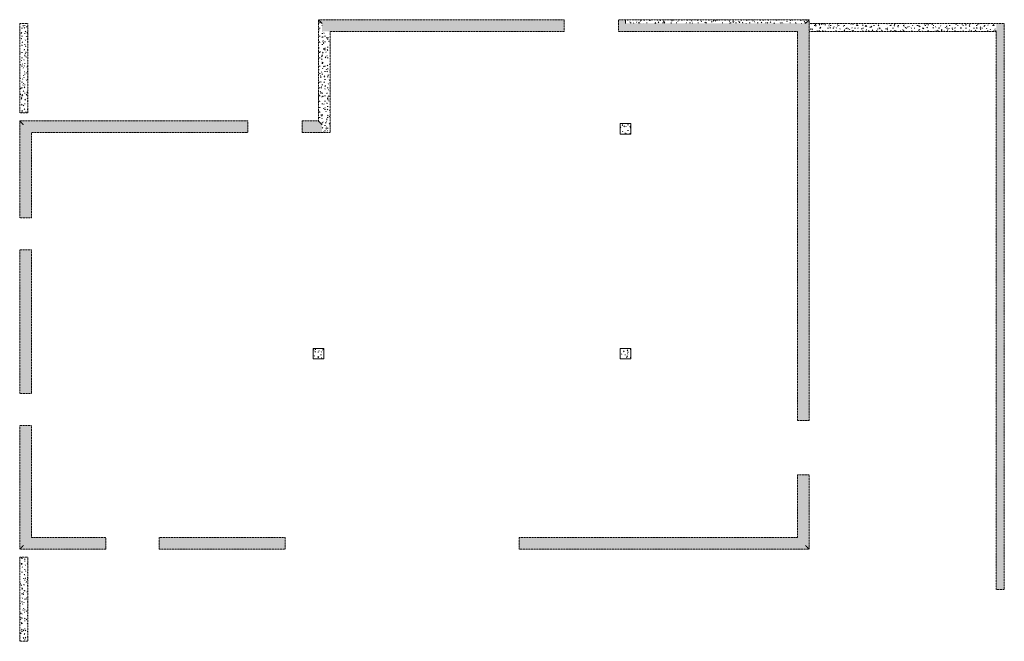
# Model space of a CAD drawing. Header units: millimetres. Extents: x -71430 to 44598, y -31313 to 11233.
# Tile 12 of 14: x -43486 to -24991, y -28529 to -16859. Entities that reach past the tile are written whole.
import ezdxf

# ---------------------------------------------------------------- set-up
doc = ezdxf.new("R2010")
doc.units = ezdxf.units.MM
doc.linetypes.add('Caché 3_16_', pattern=[7.14375, 4.7625, -2.38125])
for name, color, linetype, lineweight in [('A-WALL', 113, 'Continuous', 18), ('A-WALL-PATT', 111, 'Continuous', 35), ('S-COLS', 52, 'Continuous', 18)]:
    doc.layers.add(name, color=color, linetype=linetype, lineweight=lineweight)
pattern_1 = [(0, (24469.63, 0), (203.2, 50.8), [16.764, -135.636, 16.764, -135.636, -812.8]), (0, (24469.63, 0), (203.2, 50.8), [-304.8, 16.764, -288.036, 16.764, -135.636, -355.6]), (0, (24469.63, 0), (203.2, 50.8), [-762, 16.764, -84.836, 16.764, -237.236]), (120, (24545.83, 25.4), (-145.59409, 150.576362), [16.764, -135.636, 16.764, -135.636, -812.8]), (120, (24545.83, 25.4), (-145.59409, 150.576362), [-304.8, 16.764, -288.036, 16.764, -135.636, -355.6]), (120, (24545.83, 25.4), (-145.59409, 150.576362), [-762, 16.764, -84.836, 16.764, -237.236]), (240, (24571.23, 127), (-57.60591, -201.376362), [16.764, -135.636, 16.764, -135.636, -812.8]), (240, (24571.23, 127), (-57.60591, -201.376362), [-304.8, 16.764, -288.036, 16.764, -135.636, -355.6]), (240, (24571.23, 127), (-57.60591, -201.376362), [-762, 16.764, -84.836, 16.764, -237.236])]

# ---------------------------------------------------------------- blocks, each defined once
blk = doc.blocks.new('Poteau - Bois d_oeuvre - 200x200-280362-Impact Rdc')
at = {"layer": 'S-COLS'}
h = blk.add_hatch(dxfattribs=at)
h.set_pattern_fill('FP_4', color=5, style=0, pattern_type=2)
h.set_pattern_definition([(0, (56575.867, 18908.76), (203.2, 50.8), [16.764, -135.636, 16.764, -135.636, -812.8]), (0, (56575.867, 18908.76), (203.2, 50.8), [-304.8, 16.764, -288.036, 16.764, -135.636, -355.6]), (0, (56575.867, 18908.76), (203.2, 50.8), [-762, 16.764, -84.836, 16.764, -237.236]), (120, (56652.067, 18934.16), (-145.59409, 150.57636), [16.764, -135.636, 16.764, -135.636, -812.8]), (120, (56652.067, 18934.16), (-145.59409, 150.57636), [-304.8, 16.764, -288.036, 16.764, -135.636, -355.6]), (120, (56652.067, 18934.16), (-145.59409, 150.57636), [-762, 16.764, -84.836, 16.764, -237.236]), (240, (56677.467, 19035.76), (-57.60591, -201.37636), [16.764, -135.636, 16.764, -948.436]), (240, (56677.467, 19035.76), (-57.60591, -201.37636), [-169.164, -135.636, 16.764, -288.036, -508]), (240, (56677.467, 19035.76), (-57.60591, -201.37636), [-609.6, 16.764, -135.636, 16.764, -338.836]), (240, (56677.467, 19035.76), (-57.60591, -201.37636), [-778.764, -84.836, 16.764, -237.236])])
h.paths.add_polyline_path([(100, -100), (100, 100), (-100, 100), (-100, -100)])
at = {"layer": 'S-COLS', "color": 5, "linetype": 'Caché 3_16_'}
for p, q in [((100, 100), (-100, 100)), ((-100, 100), (-100, -100)), ((100, -100), (100, 100)), ((-100, -100), (100, -100))]:
    blk.add_line(p, q, dxfattribs=at)
at = {"layer": 'S-COLS'}
for p, q in [((-100, -100), (-100, 100)), ((-100, 100), (100, 100)), ((100, 100), (100, -100)), ((100, -100), (-100, -100))]:
    blk.add_line(p, q, dxfattribs=at)
blk = doc.blocks.new('Poteau - Bois d_oeuvre - 200x200-389654-Impact Rdc')
at = {"layer": 'S-COLS'}
h = blk.add_hatch(dxfattribs=at)
h.set_pattern_fill('FP_5', color=5, style=0, pattern_type=2)
h.set_pattern_definition([(0, (62340.867, 23128.76), (203.2, 50.8), [16.764, -135.636, 16.764, -135.636, -812.8]), (0, (62340.867, 23128.76), (203.2, 50.8), [-304.8, 16.764, -288.036, 16.764, -135.636, -355.6]), (0, (62340.867, 23128.76), (203.2, 50.8), [-762, 16.764, -84.836, 16.764, -237.236]), (120, (62417.067, 23154.16), (-145.59409, 150.576362), [16.764, -135.636, 16.764, -135.636, -812.8]), (120, (62417.067, 23154.16), (-145.59409, 150.576362), [-304.8, 16.764, -288.036, 16.764, -135.636, -355.6]), (120, (62417.067, 23154.16), (-145.59409, 150.576362), [-762, 16.764, -84.836, 16.764, -237.236]), (240, (62442.467, 23255.76), (-57.60591, -201.376362), [16.764, -135.636, 16.764, -948.436]), (240, (62442.467, 23255.76), (-57.60591, -201.376362), [-169.164, -135.636, 16.764, -288.036, -508]), (240, (62442.467, 23255.76), (-57.60591, -201.376362), [-609.6, 16.764, -135.636, 16.764, -338.836]), (240, (62442.467, 23255.76), (-57.60591, -201.376362), [-778.764, -84.836, 16.764, -237.236])])
h.paths.add_polyline_path([(100, -100), (100, 100), (-100, 100), (-100, -100)])
at = {"layer": 'S-COLS', "color": 5, "linetype": 'Caché 3_16_'}
for p, q in [((100, 100), (-100, 100)), ((-100, 100), (-100, -100)), ((100, -100), (100, 100)), ((-100, -100), (100, -100))]:
    blk.add_line(p, q, dxfattribs=at)
at = {"layer": 'S-COLS'}
for p, q in [((-100, -100), (-100, 100)), ((-100, 100), (100, 100)), ((100, 100), (100, -100)), ((100, -100), (-100, -100))]:
    blk.add_line(p, q, dxfattribs=at)
blk = doc.blocks.new('Poteau - Bois d_oeuvre - 200x200-389667-Impact Rdc')
at = {"layer": 'S-COLS'}
h = blk.add_hatch(dxfattribs=at)
h.set_pattern_fill('FP_6', color=5, style=0, pattern_type=2)
h.set_pattern_definition([(0, (56575.867, 23128.76), (203.2, 50.8), [16.764, -135.636, 16.764, -135.636, -812.8]), (0, (56575.867, 23128.76), (203.2, 50.8), [-304.8, 16.764, -288.036, 16.764, -135.636, -355.6]), (0, (56575.867, 23128.76), (203.2, 50.8), [-762, 16.764, -84.836, 16.764, -237.236]), (120, (56652.067, 23154.16), (-145.59409, 150.57636), [16.764, -135.636, 16.764, -135.636, -812.8]), (120, (56652.067, 23154.16), (-145.59409, 150.57636), [-304.8, 16.764, -288.036, 16.764, -135.636, -355.6]), (120, (56652.067, 23154.16), (-145.59409, 150.57636), [-762, 16.764, -84.836, 16.764, -237.236]), (240, (56677.467, 23255.76), (-57.60591, -201.37636), [16.764, -135.636, 16.764, -948.436]), (240, (56677.467, 23255.76), (-57.60591, -201.37636), [-169.164, -135.636, 16.764, -288.036, -508]), (240, (56677.467, 23255.76), (-57.60591, -201.37636), [-609.6, 16.764, -135.636, 16.764, -338.836]), (240, (56677.467, 23255.76), (-57.60591, -201.37636), [-778.764, -84.836, 16.764, -237.236])])
h.paths.add_polyline_path([(100, -100), (100, 100), (-100, 100), (-100, -100)])
at = {"layer": 'S-COLS', "color": 5, "linetype": 'Caché 3_16_'}
for p, q in [((100, 100), (-100, 100)), ((-100, 100), (-100, -100)), ((100, -100), (100, 100)), ((-100, -100), (100, -100))]:
    blk.add_line(p, q, dxfattribs=at)
at = {"layer": 'S-COLS'}
for p, q in [((-100, -100), (-100, 100)), ((-100, 100), (100, 100)), ((100, 100), (100, -100)), ((100, -100), (-100, -100))]:
    blk.add_line(p, q, dxfattribs=at)

msp = doc.modelspace()

# ---------------------------------------------------------------- hatches: boundary and pattern name
at = {"layer": 'A-WALL-PATT', "lineweight": 18}
h = msp.add_hatch(dxfattribs=at)
h.set_pattern_fill('FP_3', color=5, style=0, pattern_type=2)
h.set_pattern_definition(pattern_1)
h.paths.add_polyline_path([(-43336.24, -18608.76), (-43336.24, -16928.76), (-43486.24, -16928.76), (-43486.24, -18608.76)])
h = msp.add_hatch(dxfattribs=at)
h.set_pattern_fill('FP_3', color=5, style=0, pattern_type=2)
h.set_pattern_definition(pattern_1)
h.paths.add_polyline_path([(-37866.24, -18768.76), (-37866.24, -16868.76), (-37876.24, -16858.76), (-37876.24, -18758.76)])
h = msp.add_hatch(dxfattribs=at)
h.set_pattern_fill('FP_3', color=5, style=0, pattern_type=2)
h.set_pattern_definition(pattern_1)
h.paths.add_polyline_path([(-32106.24, -16868.76), (-32106.24, -16858.76), (-32240.24, -16858.76), (-32240.24, -16868.76)])
h.paths.add_polyline_path([(-33260.24, -16868.76), (-33260.24, -16858.76), (-37876.24, -16858.76), (-37866.24, -16868.76), (-35765.36, -16868.76)])
h = msp.add_hatch(dxfattribs=at)
h.set_pattern_fill('FP_3', color=5, style=0, pattern_type=2)
h.set_pattern_definition(pattern_1)
h.paths.add_polyline_path([(-37806.24, -18828.76), (-37806.24, -16928.76), (-37866.24, -16868.76), (-37866.24, -18768.76)])
h = msp.add_hatch(dxfattribs=at)
h.set_pattern_fill('FP_3', color=5, style=0, pattern_type=2)
h.set_pattern_definition(pattern_1)
h.paths.add_polyline_path([(-32106.24, -16928.76), (-32106.24, -16868.76), (-32240.24, -16868.76), (-32240.24, -16928.76)])
h.paths.add_polyline_path([(-33260.24, -16928.76), (-33260.24, -16868.76), (-37866.24, -16868.76), (-37806.24, -16928.76), (-35765.36, -16928.76)])
h = msp.add_hatch(dxfattribs=at)
h.set_pattern_fill('FP_3', color=5, style=0, pattern_type=2)
h.set_pattern_definition(pattern_1)
h.paths.add_polyline_path([(-28876.24, -17078.76), (-28726.24, -16928.76), (-32240.24, -16928.76), (-32240.24, -17078.76), (-31761.03, -17078.76)])
h.paths.add_polyline_path([(-33260.24, -17078.76), (-33260.24, -16928.76), (-37806.24, -16928.76), (-37806.24, -17078.76), (-35765.36, -17078.76)])
h = msp.add_hatch(dxfattribs=at)
h.set_pattern_fill('FP_3', color=5, style=0, pattern_type=2)
h.set_pattern_definition(pattern_1)
h.paths.add_polyline_path([(-28666.24, -16868.76), (-28656.24, -16858.76), (-32106.24, -16858.76), (-32106.24, -16868.76), (-31761.03, -16868.76)])
h = msp.add_hatch(dxfattribs=at)
h.set_pattern_fill('FP_3', color=5, style=0, pattern_type=2)
h.set_pattern_definition(pattern_1)
h.paths.add_polyline_path([(-28726.24, -16928.76), (-28666.24, -16868.76), (-32106.24, -16868.76), (-32106.24, -16928.76), (-31761.03, -16928.76)])
h = msp.add_hatch(dxfattribs=at)
h.set_pattern_fill('FP_3', color=5, style=0, pattern_type=2)
h.set_pattern_definition(pattern_1)
h.paths.add_polyline_path([(-28726.24, -26728.76), (-28726.24, -25403.76), (-28876.24, -25403.76), (-28876.24, -26578.76)])
h.paths.add_polyline_path([(-28726.24, -24383.76), (-28726.24, -16928.76), (-28876.24, -17078.76), (-28876.24, -24383.76)])
h = msp.add_hatch(dxfattribs=at)
h.set_pattern_fill('FP_3', color=5, style=0, pattern_type=2)
h.set_pattern_definition(pattern_1)
h.paths.add_polyline_path([(-28666.24, -26788.76), (-28666.24, -25403.76), (-28726.24, -25403.76), (-28726.24, -26728.76)])
h.paths.add_polyline_path([(-28666.24, -24383.76), (-28666.24, -16868.76), (-28726.24, -16928.76), (-28726.24, -24383.76)])
h = msp.add_hatch(dxfattribs=at)
h.set_pattern_fill('FP_3', color=5, style=0, pattern_type=2)
h.set_pattern_definition(pattern_1)
h.paths.add_polyline_path([(-28656.24, -26798.76), (-28656.24, -25403.76), (-28666.24, -25403.76), (-28666.24, -26788.76)])
h.paths.add_polyline_path([(-28656.24, -24383.76), (-28656.24, -16858.76), (-28666.24, -16868.76), (-28666.24, -24383.76)])
h = msp.add_hatch(dxfattribs=at)
h.set_pattern_fill('FP_3', color=5, style=0, pattern_type=2)
h.set_pattern_definition(pattern_1)
h.paths.add_polyline_path([(-25141.24, -17078.76), (-25141.24, -16928.76), (-28656.24, -16928.76), (-28656.24, -17078.76)])
h = msp.add_hatch(dxfattribs=at)
h.set_pattern_fill('FP_3', color=5, style=0, pattern_type=2)
h.set_pattern_definition(pattern_1)
h.paths.add_polyline_path([(-25141.24, -27558.76), (-24991.24, -27558.76), (-24991.24, -16928.76), (-25141.24, -16928.76), (-25141.24, -22693.88)])
h = msp.add_hatch(dxfattribs=at)
h.set_pattern_fill('FP_3', color=5, style=0, pattern_type=2)
h.set_pattern_definition(pattern_1)
h.paths.add_polyline_path([(-37767.52, -18978.76), (-37656.24, -18978.76), (-37656.24, -17078.76), (-37806.24, -17078.76), (-37806.24, -18978.76)])
h = msp.add_hatch(dxfattribs=at)
h.set_pattern_fill('FP_3', color=5, style=0, pattern_type=2)
h.set_pattern_definition(pattern_1)
h.paths.add_polyline_path([(-43486.24, -26798.76), (-43476.24, -26788.76), (-43476.24, -24478.76), (-43486.24, -24478.76)])
h.paths.add_polyline_path([(-43476.24, -23878.76), (-43476.24, -21178.76), (-43486.24, -21178.76), (-43486.24, -23878.76)])
h.paths.add_polyline_path([(-43486.24, -20578.76), (-43476.24, -20578.76), (-43476.24, -18768.76), (-43486.24, -18758.76)])
h = msp.add_hatch(dxfattribs=at)
h.set_pattern_fill('FP_3', color=5, style=0, pattern_type=2)
h.set_pattern_definition(pattern_1)
h.paths.add_polyline_path([(-37866.24, -18768.76), (-37876.24, -18758.76), (-38181.24, -18758.76), (-38181.24, -18768.76)])
h.paths.add_polyline_path([(-39201.24, -18768.76), (-39201.24, -18758.76), (-43486.24, -18758.76), (-43476.24, -18768.76), (-39769.68, -18768.76)])
h = msp.add_hatch(dxfattribs=at)
h.set_pattern_fill('FP_3', color=5, style=0, pattern_type=2)
h.set_pattern_definition(pattern_1)
h.paths.add_polyline_path([(-43476.24, -26788.76), (-43416.24, -26728.76), (-43416.24, -24478.76), (-43476.24, -24478.76)])
h.paths.add_polyline_path([(-43416.24, -23878.76), (-43416.24, -21178.76), (-43476.24, -21178.76), (-43476.24, -23878.76)])
h.paths.add_polyline_path([(-43476.24, -20578.76), (-43416.24, -20578.76), (-43416.24, -18828.76), (-43476.24, -18768.76)])
h = msp.add_hatch(dxfattribs=at)
h.set_pattern_fill('FP_3', color=5, style=0, pattern_type=2)
h.set_pattern_definition(pattern_1)
h.paths.add_polyline_path([(-37806.24, -18828.76), (-37866.24, -18768.76), (-38181.24, -18768.76), (-38181.24, -18828.76)])
h.paths.add_polyline_path([(-39201.24, -18828.76), (-39201.24, -18768.76), (-43476.24, -18768.76), (-43416.24, -18828.76), (-39769.68, -18828.76)])
h = msp.add_hatch(dxfattribs=at)
h.set_pattern_fill('FP_3', color=5, style=0, pattern_type=2)
h.set_pattern_definition(pattern_1)
h.paths.add_polyline_path([(-43416.24, -26728.76), (-43266.24, -26578.76), (-43266.24, -24478.76), (-43416.24, -24478.76)])
h.paths.add_polyline_path([(-43266.24, -23878.76), (-43266.24, -21178.76), (-43416.24, -21178.76), (-43416.24, -23878.76)])
h.paths.add_polyline_path([(-43416.24, -20578.76), (-43266.24, -20578.76), (-43266.24, -18978.76), (-43416.24, -18828.76)])
h = msp.add_hatch(dxfattribs=at)
h.set_pattern_fill('FP_3', color=5, style=0, pattern_type=2)
h.set_pattern_definition(pattern_1)
h.paths.add_polyline_path([(-37806.24, -18978.76), (-37806.24, -18828.76), (-38181.24, -18828.76), (-38181.24, -18978.76)])
h.paths.add_polyline_path([(-39201.24, -18978.76), (-39201.24, -18828.76), (-43416.24, -18828.76), (-43266.24, -18978.76), (-39769.68, -18978.76)])
h = msp.add_hatch(dxfattribs=at)
h.set_pattern_fill('FP_3', color=5, style=0, pattern_type=2)
h.set_pattern_definition(pattern_1)
h.paths.add_polyline_path([(-28726.24, -26728.76), (-28876.24, -26578.76), (-34101.24, -26578.76), (-34101.24, -26728.76), (-31761.03, -26728.76)])
h.paths.add_polyline_path([(-38501.24, -26728.76), (-38501.24, -26578.76), (-40866.24, -26578.76), (-40866.24, -26728.76), (-39769.68, -26728.76)])
h.paths.add_polyline_path([(-41866.24, -26728.76), (-41866.24, -26578.76), (-43266.24, -26578.76), (-43416.24, -26728.76)])
h = msp.add_hatch(dxfattribs=at)
h.set_pattern_fill('FP_3', color=5, style=0, pattern_type=2)
h.set_pattern_definition(pattern_1)
h.paths.add_polyline_path([(-28656.24, -26798.76), (-28666.24, -26788.76), (-34101.24, -26788.76), (-34101.24, -26798.76), (-31761.03, -26798.76)])
h.paths.add_polyline_path([(-38501.24, -26798.76), (-38501.24, -26788.76), (-40866.24, -26788.76), (-40866.24, -26798.76), (-39769.68, -26798.76)])
h.paths.add_polyline_path([(-41866.24, -26798.76), (-41866.24, -26788.76), (-43476.24, -26788.76), (-43486.24, -26798.76)])
h = msp.add_hatch(dxfattribs=at)
h.set_pattern_fill('FP_3', color=5, style=0, pattern_type=2)
h.set_pattern_definition(pattern_1)
h.paths.add_polyline_path([(-28666.24, -26788.76), (-28726.24, -26728.76), (-34101.24, -26728.76), (-34101.24, -26788.76), (-31761.03, -26788.76)])
h.paths.add_polyline_path([(-38501.24, -26788.76), (-38501.24, -26728.76), (-40866.24, -26728.76), (-40866.24, -26788.76), (-39769.68, -26788.76)])
h.paths.add_polyline_path([(-41866.24, -26788.76), (-41866.24, -26728.76), (-43416.24, -26728.76), (-43476.24, -26788.76)])
h = msp.add_hatch(dxfattribs=at)
h.set_pattern_fill('FP_3', color=5, style=0, pattern_type=2)
h.set_pattern_definition(pattern_1)
h.paths.add_polyline_path([(-43336.24, -28528.76), (-43336.24, -26948.76), (-43486.24, -26948.76), (-43486.24, -28528.76)])

# ---------------------------------------------------------------- linework, layer by layer
at = {"layer": 'A-WALL', "color": 5, "linetype": 'Caché 3_16_'}
for p, q in [((-43336.24, -16928.76), (-43486.24, -16928.76)), ((-43486.24, -16928.76), (-43486.24, -18608.76)), ((-43336.24, -18608.76), (-43336.24, -16928.76)), ((-37876.24, -16858.76), (-37876.24, -18758.76)), ((-37806.24, -16928.76), (-37876.24, -16858.76)), ((-33260.24, -16858.76), (-37876.24, -16858.76)), ((-37876.24, -16858.76), (-37806.24, -16928.76)), ((-33260.24, -17078.76), (-33260.24, -16858.76)), ((-32240.24, -16858.76), (-32240.24, -17078.76)), ((-28656.24, -16858.76), (-32240.24, -16858.76)), ((-32106.24, -16858.76), (-32106.24, -16928.76)), ((-32106.24, -16928.76), (-32106.24, -16858.76)), ((-28656.24, -16858.76), (-28726.24, -16928.76)), ((-28726.24, -16928.76), (-28656.24, -16858.76)), ((-28656.24, -24383.76), (-28656.24, -16858.76)), ((-24991.24, -16928.76), (-28656.24, -16928.76)), ((-28656.24, -16928.76), (-28656.24, -17078.76)), ((-24991.24, -27558.76), (-24991.24, -16928.76)), ((-37656.24, -17078.76), (-33260.24, -17078.76)), ((-37656.24, -18978.76), (-37656.24, -17078.76)), ((-32240.24, -17078.76), (-28876.24, -17078.76)), ((-28876.24, -17078.76), (-28876.24, -24383.76)), ((-28656.24, -17078.76), (-25141.24, -17078.76)), ((-25141.24, -17078.76), (-25141.24, -27558.76)), ((-43486.24, -18608.76), (-43336.24, -18608.76)), ((-43486.24, -18758.76), (-43486.24, -20578.76)), ((-43416.24, -18828.76), (-43486.24, -18758.76)), ((-39201.24, -18758.76), (-43486.24, -18758.76)), ((-43486.24, -18758.76), (-43416.24, -18828.76)), ((-39201.24, -18978.76), (-39201.24, -18758.76)), ((-38181.24, -18758.76), (-38181.24, -18978.76)), ((-37876.24, -18758.76), (-38181.24, -18758.76)), ((-37876.24, -18758.76), (-37806.24, -18828.76)), ((-37806.24, -18828.76), (-37876.24, -18758.76)), ((-43266.24, -20578.76), (-43266.24, -18978.76)), ((-43266.24, -18978.76), (-39201.24, -18978.76)), ((-38181.24, -18978.76), (-37656.24, -18978.76)), ((-43486.24, -20578.76), (-43266.24, -20578.76)), ((-43266.24, -21178.76), (-43486.24, -21178.76)), ((-43486.24, -21178.76), (-43486.24, -23878.76)), ((-43266.24, -23878.76), (-43266.24, -21178.76)), ((-43486.24, -23878.76), (-43266.24, -23878.76)), ((-28876.24, -24383.76), (-28656.24, -24383.76)), ((-43266.24, -24478.76), (-43486.24, -24478.76)), ((-43486.24, -24478.76), (-43486.24, -26798.76)), ((-43266.24, -26578.76), (-43266.24, -24478.76)), ((-28656.24, -25403.76), (-28876.24, -25403.76)), ((-28876.24, -25403.76), (-28876.24, -26578.76)), ((-28656.24, -26798.76), (-28656.24, -25403.76)), ((-41866.24, -26578.76), (-43266.24, -26578.76)), ((-41866.24, -26788.76), (-41866.24, -26578.76)), ((-38501.24, -26578.76), (-40866.24, -26578.76)), ((-40866.24, -26578.76), (-40866.24, -26788.76)), ((-38501.24, -26798.76), (-38501.24, -26578.76)), ((-28876.24, -26578.76), (-34101.24, -26578.76)), ((-34101.24, -26578.76), (-34101.24, -26798.76)), ((-43486.24, -26798.76), (-43416.24, -26728.76)), ((-43416.24, -26728.76), (-43486.24, -26798.76)), ((-43486.24, -26798.76), (-41866.24, -26798.76)), ((-41866.24, -26798.76), (-41866.24, -26788.76)), ((-40866.24, -26788.76), (-40866.24, -26798.76)), ((-40866.24, -26798.76), (-38501.24, -26798.76)), ((-34101.24, -26798.76), (-28656.24, -26798.76)), ((-28656.24, -26798.76), (-28726.24, -26728.76)), ((-28726.24, -26728.76), (-28656.24, -26798.76)), ((-43336.24, -26948.76), (-43486.24, -26948.76)), ((-43486.24, -26948.76), (-43486.24, -28528.76)), ((-43336.24, -28528.76), (-43336.24, -26948.76)), ((-25141.24, -27558.76), (-24991.24, -27558.76)), ((-43486.24, -28528.76), (-43336.24, -28528.76))]:
    msp.add_line(p, q, dxfattribs=at)

# ---------------------------------------------------------------- block references
at = {"layer": 'S-COLS'}
for name, p in [('Poteau - Bois d_oeuvre - 200x200-280362-Impact Rdc', (-32106.24, -18908.76)), ('Poteau - Bois d_oeuvre - 200x200-389654-Impact Rdc', (-37871.24, -23128.76)), ('Poteau - Bois d_oeuvre - 200x200-389667-Impact Rdc', (-32106.24, -23128.76))]:
    msp.add_blockref(name, p, dxfattribs=at)

doc.saveas('drawing.dxf')
